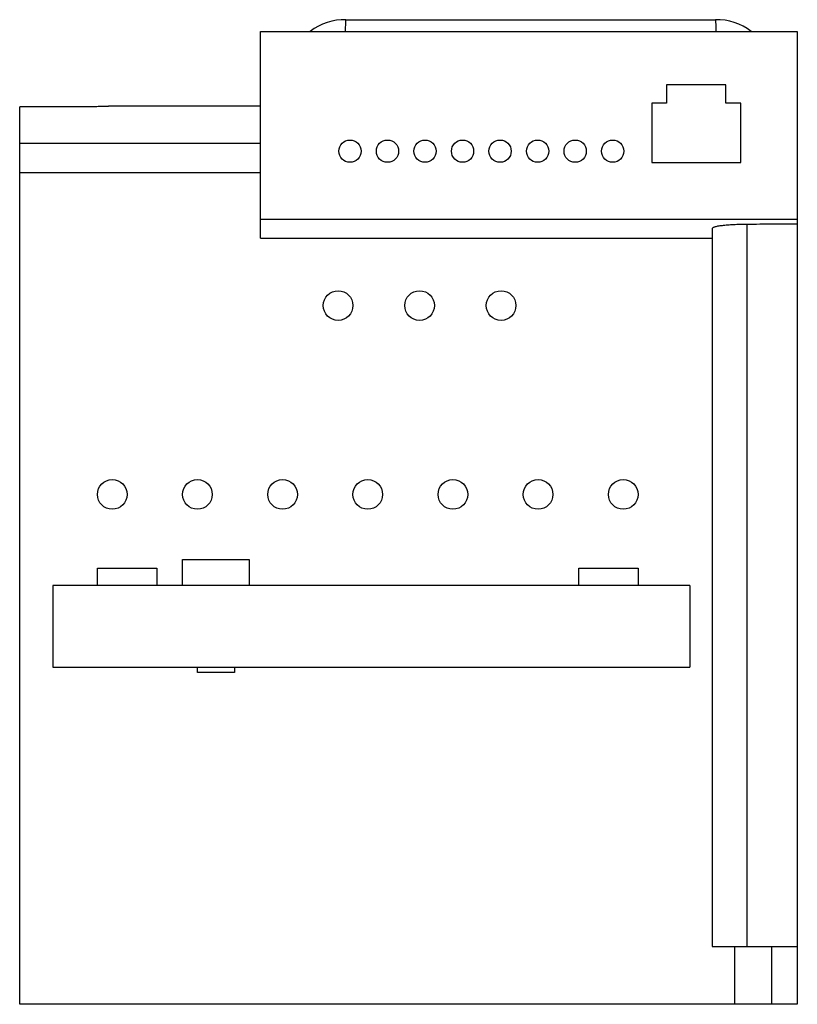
# Model space of a CAD drawing. Header units: millimetres. Extents: x 16 to 121, y 28 to 161.
import ezdxf

# ---------------------------------------------------------------- set-up
doc = ezdxf.new("R2010")
doc.units = ezdxf.units.MM
doc.header["$LTSCALE"] = 12.236129
doc.layers.get('0').update_dxf_attribs({"linetype": 'CONTINUOUS'})

msp = doc.modelspace()

# ---------------------------------------------------------------- linework, layer by layer
at = {"color": 7, "linetype": 'Continuous'}
for p, q in [((59.75, 160.75), (109.65, 160.75)), ((48.2, 131.26), (48.2, 159.18)), ((48.2, 159.18), (120.7, 159.18)), ((120.7, 159.18), (120.7, 27.88)), ((103.06, 151.98), (103.06, 149.48)), ((111.06, 151.98), (103.06, 151.98)), ((111.06, 149.48), (111.06, 151.98)), ((15.7, 27.88), (15.7, 149)), ((22.96, 149), (15.7, 149)), ((48.2, 149.1), (27.7, 149.1)), ((101.06, 149.48), (101.06, 141.48)), ((103.06, 149.48), (101.06, 149.48)), ((113.06, 149.48), (111.06, 149.48)), ((113.06, 141.48), (113.06, 149.48)), ((48.2, 144.03), (15.7, 144.03)), ((101.06, 141.48), (113.06, 141.48)), ((15.7, 140.13), (48.2, 140.13)), ((120.7, 133.81), (48.2, 133.81)), ((113.94, 35.68), (113.94, 133.17)), ((109.2, 132.56), (109.2, 35.68)), ((48.2, 131.26), (109.2, 131.26)), ((37.7, 84.38), (37.7, 87.93)), ((37.7, 87.93), (46.7, 87.93)), ((46.7, 87.93), (46.7, 84.38)), ((26.2, 84.38), (26.2, 86.73)), ((26.2, 86.73), (34.2, 86.73)), ((34.2, 86.73), (34.2, 84.38)), ((91.2, 86.73), (99.2, 86.73)), ((91.2, 84.38), (91.2, 86.73)), ((99.2, 86.73), (99.2, 84.38)), ((20.2, 84.38), (20.2, 73.38)), ((106.2, 84.38), (20.2, 84.38)), ((106.2, 84.38), (106.2, 73.38)), ((20.2, 73.38), (106.2, 73.38)), ((39.7, 72.68), (39.7, 73.38)), ((44.7, 73.38), (44.7, 72.68)), ((44.7, 72.68), (39.7, 72.68)), ((109.2, 35.68), (120.7, 35.68)), ((112.2, 35.68), (112.2, 27.88)), ((117.2, 35.68), (117.2, 27.88)), ((120.7, 27.88), (15.7, 27.88))]:
    msp.add_line(p, q, dxfattribs=at)
for centre, radius in [((60.29, 143.01), 1.5), ((65.36, 143.01), 1.5), ((70.43, 143.01), 1.5), ((75.5, 143.01), 1.5), ((80.57, 143.01), 1.5), ((85.64, 143.01), 1.5), ((90.71, 143.01), 1.5), ((95.78, 143.01), 1.5), ((58.7, 122.18), 2), ((69.7, 122.18), 2), ((80.7, 122.18), 2), ((28.2, 96.69), 2), ((39.7, 96.69), 2), ((51.2, 96.69), 2), ((62.7, 96.69), 2), ((74.2, 96.69), 2), ((85.7, 96.69), 2), ((97.2, 96.69), 2)]:
    msp.add_circle(centre, radius, dxfattribs=at)
for centre, radius, start, end in [((59.56, 153.17), 7.58, 88.5867, 127.5348), ((109.87, 153.26), 7.49, 52.2211, 91.6921)]:
    msp.add_arc(centre, radius, start, end, dxfattribs=at)
for points, knots in [([(59.69, 159.18), (59.7, 159.44), (59.72, 159.97), (59.74, 160.49), (59.75, 160.75)], [0, 0, 0, 0, 0.499995, 1, 1, 1, 1]), ([(109.65, 160.75), (109.66, 160.49), (109.69, 159.97), (109.71, 159.44), (109.72, 159.18)], [0, 0, 0, 0, 0.500008, 1, 1, 1, 1]), ([(27.7, 149.06), (27.7, 149.05), (27.7, 149.05), (27.69, 149.05), (27.67, 149.05), (27.65, 149.05), (27.61, 149.05), (27.56, 149.04), (27.49, 149.04), (27.42, 149.04), (27.3, 149.03), (27.13, 149.03), (26.89, 149.02), (26.61, 149.02), (26.3, 149.02), (25.96, 149.01), (25.45, 149.01), (24.75, 149), (23.87, 149), (23.27, 149), (22.96, 149)], [0, 0, 0, 0, 0.0004, 0.001346, 0.005001, 0.011028, 0.019422, 0.030173, 0.043267, 0.058672, 0.076342, 0.118293, 0.168741, 0.227192, 0.293074, 0.365782, 0.444584, 0.617385, 0.80502, 1, 1, 1, 1]), ([(109.2, 132.56), (109.2, 132.62), (109.28, 132.7), (109.42, 132.76), (109.57, 132.82), (109.77, 132.87), (110, 132.92), (110.28, 132.96), (110.71, 133.02), (111.32, 133.08), (112.13, 133.13), (113.01, 133.16), (113.62, 133.17), (113.94, 133.17)], [0, 0, 0, 0, 0.032817, 0.059048, 0.093035, 0.134886, 0.184485, 0.241548, 0.305688, 0.453229, 0.622103, 0.806598, 1, 1, 1, 1]), ([(113.94, 133.17), (114.5, 133.17), (115.49, 133.19), (116.9, 133.19), (118.16, 133.19), (119.43, 133.2), (120.28, 133.21), (120.7, 133.21)], [0, 0, 0, 0, 0.250001, 0.437499, 0.625, 0.812499, 1, 1, 1, 1])]:
    msp.add_open_spline(points, degree=3, knots=knots, dxfattribs=at)

doc.saveas('drawing.dxf')
